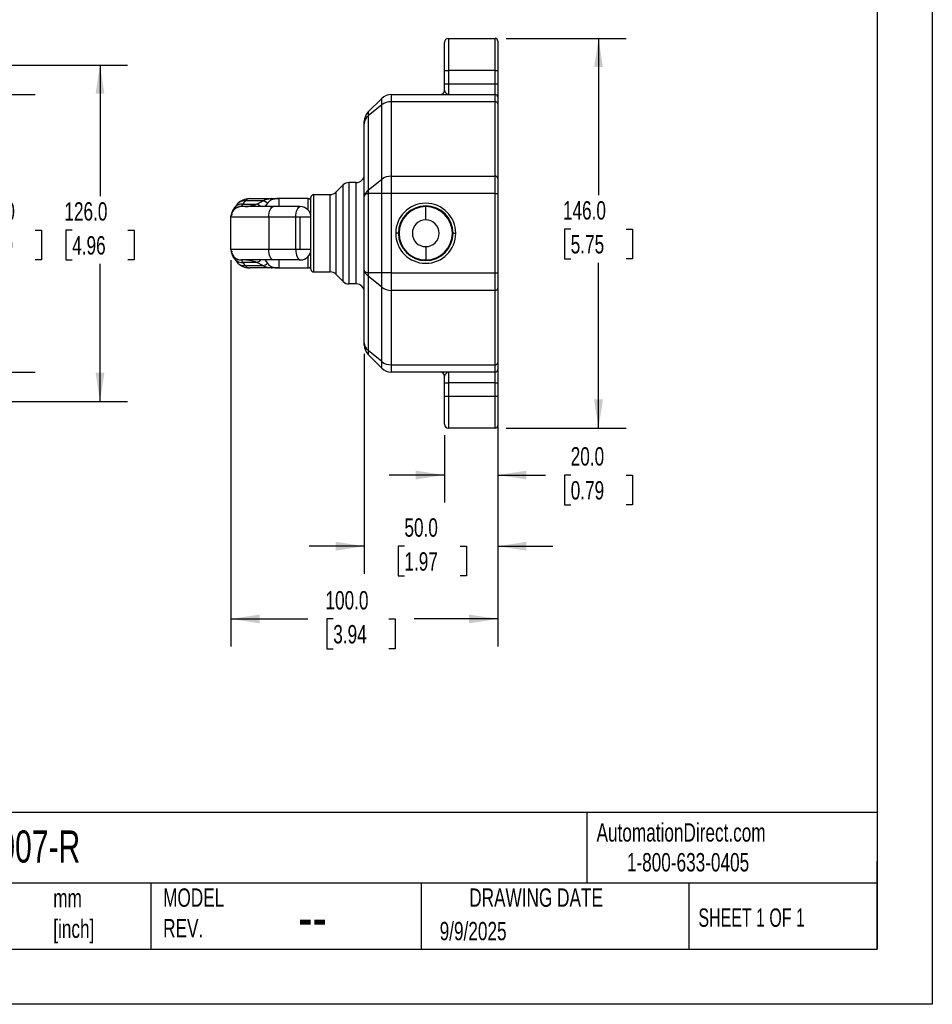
# Model space of a CAD drawing. Header units: millimetres. Extents: x 0 to 908, y 0 to 702.
# Tile 4 of 6: x 566 to 908, y 0 to 369. Entities that reach past the tile are written whole.
import ezdxf

# ---------------------------------------------------------------- set-up
doc = ezdxf.new("R2010")
doc.units = ezdxf.units.MM
doc.header["$LTSCALE"] = 3.25
doc.layers.add('DIMENSIONS', color=140, linetype='Continuous', lineweight=25)
doc.layers.add('TEXT', color=140, linetype='Continuous', lineweight=25)
doc.styles.add('SLDTEXTSTYLE0', font='TXT', dxfattribs={"width": 0.7})
doc.styles.add('SLDTEXTSTYLE1', font='TXT', dxfattribs={"width": 0.65})
doc.dimstyles.new('SLDDIMSTYLE0', dxfattribs={"dimtxt": 7.013525, "dimasz": 10.7315, "dimexe": 0, "dimexo": 0.0625, "dimgap": 1.753381, "dimtad": 0, "dimtih": 1, "dimtoh": 1, "dimdec": 1, "dimrnd": 1e-09, "dimzin": 4, "dimdsep": 46, "dimtxsty": 'SLDTEXTSTYLE0', "dimsah": 1, "dimcen": 0.09, "dimadec": 0, "dimazin": 1, "dimtfac": 1, "dimtdec": 1, "dimtofl": 0, "dimtmove": 0, "dimatfit": 3, "dimfxl": 0, "dimfrac": 2, "dimtolj": 1, "dimtzin": 12, "dimarcsym": 0})
doc.dimstyles.new('SLDDIMSTYLE1', dxfattribs={"dimtxt": 7.013525, "dimasz": 10.7315, "dimexe": 0, "dimexo": 0.0625, "dimgap": 1.753381, "dimtad": 0, "dimtih": 1, "dimtoh": 1, "dimdec": 1, "dimrnd": 1e-09, "dimzin": 4, "dimdsep": 46, "dimtxsty": 'SLDTEXTSTYLE0', "dimsah": 1, "dimcen": 0.09, "dimadec": 0, "dimazin": 1, "dimtfac": 1, "dimtdec": 1, "dimtmove": 0, "dimatfit": 0, "dimfxl": 0, "dimfrac": 2, "dimtolj": 1, "dimtzin": 12, "dimarcsym": 0})

# ---------------------------------------------------------------- blocks, each defined once
blk = doc.blocks.new('_D')
at = {"layer": 'DIMENSIONS'}
for p, q in [((470, 340.88), (571.88, 340.88)), ((561.56, 340.88), (561.56, 302.8)), ((551.14, 290.08), (548.79, 290.08)), ((548.79, 290.08), (548.79, 278.94)), ((571.98, 290.08), (574.34, 290.08)), ((574.34, 290.08), (574.34, 278.94)), ((548.79, 278.94), (551.14, 278.94)), ((561.56, 236.88), (561.56, 277.37)), ((574.34, 278.94), (571.98, 278.94)), ((470, 236.88), (571.88, 236.88))]:
    blk.add_line(p, q, dxfattribs=at)
for points in [[(561.56, 340.88), (559.91, 330.15), (563.21, 330.15)], [(561.56, 236.88), (563.21, 247.61), (559.91, 247.61)]]:
    blk.add_solid(points, dxfattribs=at)
at = {"layer": 'DIMENSIONS', "char_height": 6.879, "attachment_point": 1, "style": 'SLDTEXTSTYLE0'}
for s, insert in [('104.0', (548.23, 300.52)), ('4.09', (551.14, 287.8))]:
    blk.add_mtext(s, dxfattribs=dict(at, insert=insert))
blk = doc.blocks.new('_D_1')
at = {"layer": 'DIMENSIONS'}
for p, q in [((412.79, 351.88), (606.54, 351.88)), ((596.23, 351.88), (596.23, 302.8)), ((585.81, 290.08), (583.45, 290.08)), ((583.45, 290.08), (583.45, 278.94)), ((606.65, 290.08), (609, 290.08)), ((609, 290.08), (609, 278.94)), ((583.45, 278.94), (585.81, 278.94)), ((596.23, 225.88), (596.23, 277.37)), ((609, 278.94), (606.65, 278.94)), ((412.79, 225.88), (606.54, 225.88))]:
    blk.add_line(p, q, dxfattribs=at)
for points in [[(596.23, 351.88), (594.58, 341.15), (597.88, 341.15)], [(596.23, 225.88), (597.88, 236.61), (594.58, 236.61)]]:
    blk.add_solid(points, dxfattribs=at)
at = {"layer": 'DIMENSIONS', "char_height": 6.879, "attachment_point": 1, "style": 'SLDTEXTSTYLE0'}
for s, insert in [('126.0', (582.89, 300.52)), ('4.96', (585.81, 287.8))]:
    blk.add_mtext(s, dxfattribs=dict(at, insert=insert))
blk = doc.blocks.new('_D_16')
at = {"layer": 'DIMENSIONS'}
for p, q in [((748.39, 361.88), (793.32, 361.88)), ((783, 361.88), (783, 303.19)), ((772.58, 290.47), (770.23, 290.47)), ((770.23, 290.47), (770.23, 279.33)), ((793.42, 290.47), (795.78, 290.47)), ((795.78, 290.47), (795.78, 279.33)), ((770.23, 279.33), (772.58, 279.33)), ((783, 215.88), (783, 277.76)), ((795.78, 279.33), (793.42, 279.33)), ((748.39, 215.88), (793.32, 215.88))]:
    blk.add_line(p, q, dxfattribs=at)
for points in [[(783, 361.88), (781.35, 351.15), (784.65, 351.15)], [(783, 215.88), (784.65, 226.61), (781.35, 226.61)]]:
    blk.add_solid(points, dxfattribs=at)
at = {"layer": 'DIMENSIONS', "char_height": 6.879, "attachment_point": 1, "style": 'SLDTEXTSTYLE0'}
for s, insert in [('146.0', (769.67, 300.91)), ('5.75', (772.58, 288.2))]:
    blk.add_mtext(s, dxfattribs=dict(at, insert=insert))
blk = doc.blocks.new('_D_17')
at = {"layer": 'DIMENSIONS'}
for p, q in [((725.26, 213.25), (725.26, 187.98)), ((745.26, 212.75), (745.26, 187.98)), ((725.26, 198.3), (704.62, 198.3)), ((745.26, 198.3), (763.08, 198.3)), ((772.58, 198.3), (770.23, 198.3)), ((770.23, 198.3), (770.23, 187.15)), ((793.42, 198.3), (795.78, 198.3)), ((795.78, 198.3), (795.78, 187.15)), ((770.23, 187.15), (772.58, 187.15)), ((795.78, 187.15), (793.42, 187.15))]:
    blk.add_line(p, q, dxfattribs=at)
for points in [[(725.26, 198.3), (714.53, 199.95), (714.53, 196.65)], [(745.26, 198.3), (755.99, 196.65), (755.99, 199.95)]]:
    blk.add_solid(points, dxfattribs=at)
at = {"layer": 'DIMENSIONS', "char_height": 6.879, "attachment_point": 1, "style": 'SLDTEXTSTYLE0'}
for s, insert in [('20.0', (772.58, 208.74)), ('0.79', (772.58, 196.02))]:
    blk.add_mtext(s, dxfattribs=dict(at, insert=insert))
blk = doc.blocks.new('_D_18')
at = {"layer": 'DIMENSIONS'}
for p, q in [((695.26, 243.72), (695.26, 161.32)), ((745.26, 236.29), (745.26, 161.32)), ((695.26, 171.64), (674.62, 171.64)), ((710.28, 171.64), (707.93, 171.64)), ((707.93, 171.64), (707.93, 160.49)), ((731.12, 171.64), (733.48, 171.64)), ((733.48, 171.64), (733.48, 160.49)), ((745.26, 171.64), (765.9, 171.64)), ((707.93, 160.49), (710.28, 160.49)), ((733.48, 160.49), (731.12, 160.49))]:
    blk.add_line(p, q, dxfattribs=at)
for points in [[(695.26, 171.64), (684.53, 173.29), (684.53, 169.99)], [(745.26, 171.64), (755.99, 169.99), (755.99, 173.29)]]:
    blk.add_solid(points, dxfattribs=at)
at = {"layer": 'DIMENSIONS', "char_height": 6.879, "attachment_point": 1, "style": 'SLDTEXTSTYLE0'}
for s, insert in [('50.0', (710.28, 182.08)), ('1.97', (710.28, 169.36))]:
    blk.add_mtext(s, dxfattribs=dict(at, insert=insert))
blk = doc.blocks.new('_D_19')
at = {"layer": 'DIMENSIONS'}
for p, q in [((645.26, 278.75), (645.26, 134.06)), ((745.26, 269.92), (745.26, 134.06)), ((645.26, 144.38), (674.11, 144.38)), ((683.62, 144.38), (681.26, 144.38)), ((681.26, 144.38), (681.26, 133.23)), ((704.46, 144.38), (706.81, 144.38)), ((706.81, 144.38), (706.81, 133.23)), ((745.26, 144.38), (713.96, 144.38)), ((681.26, 133.23), (683.62, 133.23)), ((706.81, 133.23), (704.46, 133.23))]:
    blk.add_line(p, q, dxfattribs=at)
for points in [[(645.26, 144.38), (655.99, 142.73), (655.99, 146.03)], [(745.26, 144.38), (734.53, 146.03), (734.53, 142.73)]]:
    blk.add_solid(points, dxfattribs=at)
at = {"layer": 'DIMENSIONS', "char_height": 6.879, "attachment_point": 1, "style": 'SLDTEXTSTYLE0'}
for s, insert in [('100.0', (680.7, 154.82)), ('3.94', (683.62, 142.1))]:
    blk.add_mtext(s, dxfattribs=dict(at, insert=insert))

msp = doc.modelspace()

# ---------------------------------------------------------------- linework, layer by layer
at = {"color": 7, "linetype": 'Continuous'}
for p, q in [((908.06, 701.68), (908.06, 0.01)), ((908.06, 0.01), (0.01, 0.01))]:
    msp.add_line(p, q, dxfattribs=at)
for p, q in [((726.76, 361.88), (726.76, 349.88)), ((726.76, 361.88), (744.26, 361.88)), ((744.26, 349.88), (744.26, 361.88)), ((725.26, 349.88), (725.26, 360.38)), ((745.26, 360.88), (745.26, 349.88)), ((725.26, 344.88), (725.26, 349.88)), ((725.26, 349.88), (726.76, 349.88)), ((726.76, 349.88), (726.76, 344.88)), ((744.26, 349.88), (726.76, 349.88)), ((744.26, 344.88), (744.26, 349.88)), ((744.26, 349.88), (745.26, 349.88)), ((745.26, 349.88), (745.26, 344.88)), ((725.26, 344.88), (726.76, 344.88)), ((725.26, 342.38), (725.26, 344.88)), ((726.76, 344.88), (726.76, 340.88)), ((726.76, 344.88), (744.26, 344.88)), ((744.26, 340.88), (744.26, 344.88)), ((744.26, 344.88), (745.26, 344.88)), ((745.26, 344.88), (745.26, 339.88)), ((701.8, 339.42), (696.73, 334.35)), ((701.8, 336.97), (701.8, 339.42)), ((705.33, 340.88), (705.33, 338.17)), ((705.33, 340.88), (744.26, 340.88)), ((744.26, 338.17), (744.26, 340.88)), ((745.26, 339.88), (745.26, 337.35)), ((701.8, 336.97), (696.73, 332.82)), ((701.8, 309.07), (701.8, 336.97)), ((705.33, 338.17), (705.33, 310.27)), ((744.26, 338.17), (705.33, 338.17)), ((744.26, 310.27), (744.26, 338.17)), ((745.26, 337.35), (745.26, 309.45)), ((696.73, 334.35), (696.73, 332.82)), ((696.73, 332.82), (696.73, 304.92)), ((695.26, 329.92), (695.26, 330.81)), ((695.26, 302.64), (695.26, 329.92)), ((705.33, 310.27), (705.33, 303.72)), ((705.33, 310.27), (744.26, 310.27)), ((744.26, 303.72), (744.26, 310.27)), ((684.64, 304.26), (687.38, 307)), ((687.38, 270.76), (687.38, 307)), ((689.5, 307.88), (689.5, 269.88)), ((692.26, 307.88), (689.5, 307.88)), ((692.26, 269.88), (692.26, 307.88)), ((701.8, 309.07), (696.73, 304.92)), ((701.8, 303.72), (701.8, 309.07)), ((745.26, 309.45), (745.26, 303.72)), ((676.26, 303.38), (676.26, 274.38)), ((676.26, 303.38), (682.52, 303.38)), ((682.52, 274.38), (682.52, 303.38)), ((684.64, 304.26), (684.64, 273.5)), ((695.26, 275.12), (695.26, 302.64)), ((696.73, 303.72), (696.73, 274.05)), ((701.8, 303.72), (696.73, 303.72)), ((701.8, 274.05), (701.8, 303.72)), ((705.33, 303.72), (701.8, 303.72)), ((705.33, 303.72), (705.33, 274.05)), ((744.26, 303.72), (705.33, 303.72)), ((744.26, 274.05), (744.26, 303.72)), ((744.26, 303.72), (745.26, 303.72)), ((745.26, 303.72), (745.26, 274.05)), ((647.83, 300.05), (646.21, 297.92)), ((661.2, 298.88), (649.26, 298.88)), ((649.73, 299.79), (654.86, 299.79)), ((657.28, 300.98), (650.65, 300.98)), ((652.43, 301.88), (652.1, 301.81)), ((652.43, 301.88), (660.36, 301.88)), ((658.99, 300.13), (657.99, 298.88)), ((671.26, 298.88), (661.2, 298.88)), ((674.26, 301.88), (663.26, 301.88)), ((663.26, 301.88), (663.26, 298.88)), ((674.26, 297.53), (674.26, 301.88)), ((675.26, 294.88), (675.26, 302.38)), ((718.26, 293.88), (718.26, 298.88)), ((645.26, 294.98), (645.33, 295.7)), ((645.55, 295.6), (645.81, 296.03)), ((645.26, 294.88), (645.26, 294.98)), ((659.47, 294.88), (645.26, 294.88)), ((645.26, 282.88), (645.26, 294.88)), ((669.54, 294.88), (659.47, 294.88)), ((659.47, 294.88), (659.47, 282.88)), ((669.54, 282.88), (669.54, 294.88)), ((671.26, 294.88), (669.54, 294.88)), ((671.26, 282.88), (671.26, 294.88)), ((675.26, 294.88), (671.26, 294.88)), ((675.26, 282.88), (675.26, 294.88)), ((708.01, 288.88), (707.01, 288.88)), ((728.51, 288.88), (729.51, 288.88)), ((645.26, 282.88), (659.47, 282.88)), ((645.26, 282.79), (645.26, 282.88)), ((645.26, 282.79), (645.33, 282.06)), ((645.81, 281.74), (645.55, 282.16)), ((659.47, 282.88), (669.54, 282.88)), ((669.54, 282.88), (671.26, 282.88)), ((671.26, 282.88), (675.26, 282.88)), ((675.26, 275.38), (675.26, 282.88)), ((718.26, 283.88), (718.26, 278.88)), ((646.21, 279.84), (647.83, 277.71)), ((661.2, 278.88), (649.26, 278.88)), ((654.86, 277.98), (649.73, 277.98)), ((650.65, 276.79), (657.28, 276.79)), ((657.99, 278.88), (658.99, 277.63)), ((671.26, 278.88), (661.2, 278.88)), ((663.26, 278.88), (663.26, 275.88)), ((674.26, 275.88), (674.26, 280.24)), ((652.1, 275.95), (652.43, 275.88)), ((660.36, 275.88), (652.43, 275.88)), ((663.26, 275.88), (674.26, 275.88)), ((676.26, 274.38), (682.52, 274.38)), ((684.64, 273.5), (687.38, 270.76)), ((695.26, 247.84), (695.26, 275.12)), ((701.8, 274.05), (696.73, 274.05)), ((701.8, 268.69), (701.8, 274.05)), ((705.33, 274.05), (701.8, 274.05)), ((705.33, 274.05), (705.33, 267.49)), ((705.33, 274.05), (744.26, 274.05)), ((744.26, 267.49), (744.26, 274.05)), ((744.26, 274.05), (745.26, 274.05)), ((745.26, 274.05), (745.26, 268.31)), ((692.26, 269.88), (689.5, 269.88)), ((701.8, 268.69), (696.73, 272.85)), ((696.73, 272.85), (696.73, 244.95)), ((701.8, 240.79), (701.8, 268.69)), ((744.26, 267.49), (705.33, 267.49)), ((705.33, 267.49), (705.33, 239.59)), ((744.26, 239.59), (744.26, 267.49)), ((745.26, 268.31), (745.26, 240.41)), ((695.26, 246.95), (695.26, 247.84)), ((701.8, 240.79), (696.73, 244.95)), ((696.73, 244.95), (696.73, 243.42)), ((701.8, 238.35), (696.73, 243.42)), ((701.8, 238.35), (701.8, 240.79)), ((745.26, 240.41), (745.26, 237.88)), ((705.33, 239.59), (744.26, 239.59)), ((705.33, 239.59), (705.33, 236.88)), ((744.26, 236.88), (705.33, 236.88)), ((726.76, 236.88), (726.76, 232.88)), ((744.26, 236.88), (744.26, 239.59)), ((744.26, 232.88), (744.26, 236.88)), ((745.26, 237.88), (745.26, 232.88)), ((725.26, 232.88), (725.26, 235.38)), ((725.26, 232.88), (726.76, 232.88)), ((725.26, 227.88), (725.26, 232.88)), ((744.26, 232.88), (726.76, 232.88)), ((726.76, 232.88), (726.76, 227.88)), ((744.26, 232.88), (745.26, 232.88)), ((744.26, 227.88), (744.26, 232.88)), ((745.26, 232.88), (745.26, 227.88)), ((725.26, 217.38), (725.26, 227.88)), ((725.26, 227.88), (726.76, 227.88)), ((726.76, 227.88), (726.76, 215.88)), ((726.76, 227.88), (744.26, 227.88)), ((744.26, 215.88), (744.26, 227.88)), ((744.26, 227.88), (745.26, 227.88)), ((745.26, 227.88), (745.26, 216.88)), ((744.26, 215.88), (726.76, 215.88))]:
    msp.add_line(p, q)
at = {"flags": 128}
for points in [[(647.64, 299.84), (647.83, 300.05), (647.83, 300.05)], [(659.47, 294.88), (659.51, 295.66), (659.61, 296.41), (659.77, 297.1), (659.98, 297.71), (660.24, 298.21), (660.54, 298.58), (660.86, 298.8), (661.2, 298.88)], [(669.54, 294.88), (669.57, 295.66), (669.67, 296.41), (669.83, 297.1), (670.04, 297.71), (670.3, 298.21), (670.6, 298.58), (670.92, 298.8), (671.26, 298.88)], [(661.2, 278.88), (660.86, 278.96), (660.54, 279.19), (660.24, 279.56), (659.98, 280.05), (659.77, 280.66), (659.61, 281.35), (659.51, 282.1), (659.47, 282.88)], [(669.54, 282.88), (669.57, 282.1), (669.67, 281.35), (669.83, 280.66), (670.04, 280.05), (670.3, 279.56), (670.6, 279.19), (670.92, 278.96), (671.26, 278.88)], [(647.64, 277.92), (647.83, 277.72), (647.83, 277.71)]]:
    msp.add_lwpolyline(points, dxfattribs=at)
for centre, radius, start, end in [((726.76, 360.38), 1.5, 90, 180), ((744.26, 360.88), 1, 0, 90), ((705.33, 335.88), 5, 90, 135), ((723.76, 342.38), 1.5, 270, 0), ((744.26, 339.88), 1, 0, 90), ((705.26, 332.57), 5.6, 89.2728, 128.2117), ((744.34, 337.25), 0.923, 6.2435, 95.1111), ((700.26, 330.81), 5, 135, 180), ((699.03, 329.83), 3.77, 127.6714, 178.6806), ((692.26, 310.88), 3, 270, 0), ((705.26, 304.67), 5.6, 89.2728, 128.2117), ((744.34, 309.35), 0.923, 6.2435, 95.1111), ((689.5, 304.88), 3, 90, 135), ((676.26, 302.38), 1, 90, 180), ((682.52, 306.38), 3, 270, 315), ((649.26, 294.88), 4, 90, 180), ((649.25, 294.96), 3.99, 89.8765, 169.3499), ((649.4, 296.15), 3.65, 84.8453, 150.9491), ((650.19, 297.61), 3.4, 82.2356, 134.133), ((653.87, 296.1), 3.82, 46.7991, 74.9437), ((656.45, 297.14), 3.93, 49.716, 77.7649), ((660.35, 300.13), 1.76, 61.4149, 89.5866), ((671.26, 294.88), 4, 0, 90), ((674.26, 300.88), 1, 0, 90), ((718.26, 288.88), 11.25, 0, 180), ((718.26, 288.88), 10.25, 0, 180), ((718.26, 288.88), 10, 90, 270), ((718.26, 288.88), 10, 270, 90), ((718.26, 288.88), 5, 90, 270), ((718.26, 288.88), 5, 270, 90), ((718.26, 288.88), 11.25, 180, 0), ((718.26, 288.88), 10.25, 180, 0), ((649.26, 282.88), 4, 180, 270), ((649.25, 282.8), 3.99, 190.6501, 270.1235), ((671.26, 282.88), 4, 270, 0), ((649.4, 281.62), 3.65, 209.0509, 275.1547), ((650.19, 280.15), 3.4, 225.867, 277.7644), ((653.87, 281.67), 3.82, 285.0563, 313.2009), ((656.45, 280.63), 3.93, 282.2351, 310.284), ((674.26, 276.88), 1, 270, 0), ((660.35, 277.64), 1.76, 270.4134, 298.5851), ((676.26, 275.38), 1, 180, 270), ((682.52, 271.38), 3, 45, 90), ((689.5, 272.88), 3, 225, 270), ((692.26, 266.88), 3, 0, 90), ((705.26, 273.09), 5.6, 231.7883, 270.7272), ((744.34, 268.41), 0.923, 264.8889, 353.7565), ((699.03, 247.93), 3.77, 181.3194, 232.3286), ((700.26, 246.95), 5, 180, 225), ((705.26, 245.19), 5.6, 231.7883, 270.7272), ((744.34, 240.51), 0.923, 264.8889, 353.7565), ((705.33, 241.88), 5, 225, 270), ((723.76, 235.38), 1.5, 0, 90), ((744.26, 237.88), 1, 270, 0), ((726.76, 217.38), 1.5, 180, 270), ((744.26, 216.88), 1, 270, 0)]:
    msp.add_arc(centre, radius, start, end)
for points, knots in [([(725.26, 342.38), (725.26, 342.36), (725.26, 342.33), (725.28, 342.27), (725.29, 342.22), (725.32, 342.16), (725.35, 342.09), (725.39, 342.03), (725.43, 341.96), (725.51, 341.83), (725.66, 341.63), (725.88, 341.39), (726.1, 341.17), (726.28, 341.04), (726.45, 340.95), (726.59, 340.89), (726.7, 340.89), (726.76, 340.88)], [0, 0, 0, 0, 0.029665, 0.059812, 0.090442, 0.121552, 0.153143, 0.185215, 0.217769, 0.250809, 0.370248, 0.501693, 0.617871, 0.750519, 0.814886, 0.898055, 1, 1, 1, 1]), ([(696.73, 304.92), (696.48, 304.71), (696.27, 304.52), (695.9, 304.12), (695.74, 303.93), (695.5, 303.55), (695.41, 303.37), (695.29, 303), (695.26, 302.82), (695.26, 302.64)], [0, 0, 0, 0, 0.25, 0.25, 0.5, 0.5, 0.75, 0.75, 1, 1, 1, 1]), ([(696.73, 303.72), (696.68, 303.72), (696.59, 303.72), (696.46, 303.7), (696.34, 303.69), (696.22, 303.66), (696.1, 303.63), (695.99, 303.6), (695.89, 303.55), (695.79, 303.5), (695.7, 303.45), (695.59, 303.36), (695.46, 303.22), (695.35, 303.06), (695.28, 302.85), (695.27, 302.72), (695.26, 302.64)], [0, 0, 0, 0, 0.046646, 0.093905, 0.141831, 0.190476, 0.239888, 0.290116, 0.341204, 0.393194, 0.446127, 0.500042, 0.617173, 0.750001, 0.846068, 1, 1, 1, 1]), ([(696.73, 304.92), (696.71, 304.88), (696.69, 304.81), (696.67, 304.7), (696.65, 304.59), (696.64, 304.47), (696.64, 304.33), (696.64, 304.15), (696.67, 303.93), (696.71, 303.79), (696.73, 303.72)], [0, 0, 0, 0, 0.102727, 0.203177, 0.302239, 0.400866, 0.500057, 0.664926, 0.830107, 1, 1, 1, 1]), ([(652.16, 301.87), (651.32, 301.77), (649.71, 301.58), (648.44, 300.55), (647.83, 300.05)], [0, 0, 0, 0, 0.521947, 1, 1, 1, 1]), ([(649.73, 299.79), (649.7, 299.75), (649.65, 299.67), (649.57, 299.56), (649.51, 299.46), (649.45, 299.37), (649.4, 299.29), (649.36, 299.21), (649.32, 299.15), (649.29, 299.09), (649.28, 299.04), (649.26, 298.99), (649.26, 298.97), (649.26, 298.96)], [0, 0, 0, 0, 0.094442, 0.1880541, 0.2808754, 0.3729462, 0.4643075, 0.5550015, 0.6450713, 0.7345608, 0.8235149, 0.9119791, 1, 1, 1, 1]), ([(650.62, 298.88), (650.68, 298.88), (650.79, 298.88), (650.97, 298.89), (651.16, 298.91), (651.37, 298.93), (651.59, 298.95), (651.82, 298.99), (652.06, 299.03), (652.31, 299.08), (652.66, 299.15), (653.12, 299.25), (653.69, 299.4), (654.2, 299.56), (654.59, 299.68), (654.78, 299.75), (654.86, 299.79)], [0, 0, 0, 0, 0.049816, 0.100976, 0.153514, 0.207457, 0.262833, 0.319666, 0.37798, 0.437795, 0.499132, 0.614187, 0.749144, 0.874568, 0.944131, 1, 1, 1, 1]), ([(652.1, 301.81), (651.87, 301.78), (651.29, 301.71), (650.89, 301.25), (650.65, 300.98)], [0, 0, 0, 0, 0.40256, 1, 1, 1, 1]), ([(654.86, 299.79), (655.28, 299.98), (655.7, 300.18), (656.52, 300.57), (656.92, 300.77), (657.28, 300.98)], [0, 0, 0, 0, 0.5, 0.5, 1, 1, 1, 1]), ([(657.28, 300.98), (657.34, 301.02), (657.45, 301.1), (657.61, 301.21), (657.78, 301.31), (657.95, 301.4), (658.12, 301.48), (658.29, 301.56), (658.46, 301.62), (658.69, 301.69), (658.97, 301.76), (659.32, 301.82), (659.66, 301.86), (660.01, 301.88), (660.25, 301.88), (660.36, 301.88)], [0, 0, 0, 0, 0.066792, 0.132379, 0.196769, 0.259973, 0.322002, 0.382866, 0.442579, 0.501152, 0.612477, 0.717877, 0.817486, 0.911464, 1, 1, 1, 1]), ([(661.19, 301.67), (661.14, 301.66), (661.04, 301.63), (660.89, 301.59), (660.74, 301.55), (660.58, 301.49), (660.43, 301.42), (660.27, 301.34), (660.11, 301.25), (659.92, 301.12), (659.71, 300.95), (659.47, 300.72), (659.23, 300.45), (659.07, 300.24), (658.99, 300.13)], [0, 0, 0, 0, 0.051529, 0.106053, 0.163623, 0.224293, 0.288112, 0.355131, 0.425402, 0.498976, 0.61413, 0.735903, 0.864466, 1, 1, 1, 1]), ([(663.26, 301.88), (663.15, 301.88), (662.95, 301.88), (662.67, 301.87), (662.44, 301.85), (662.11, 301.82), (661.7, 301.76), (661.35, 301.7), (661.19, 301.67)], [0, 0, 0, 0, 0.155145, 0.290188, 0.405146, 0.499999, 0.764063, 1, 1, 1, 1]), ([(646.21, 297.92), (645.98, 297.49), (645.52, 296.59), (645.39, 296), (645.33, 295.7)], [0, 0, 0, 0, 0.490128, 1, 1, 1, 1]), ([(645.33, 282.06), (645.39, 281.76), (645.52, 281.17), (645.98, 280.28), (646.21, 279.84)], [0, 0, 0, 0, 0.509872, 1, 1, 1, 1]), ([(647.83, 277.71), (648.44, 277.22), (649.71, 276.18), (651.32, 275.99), (652.16, 275.89)], [0, 0, 0, 0, 0.478053, 1, 1, 1, 1]), ([(649.26, 278.81), (649.26, 278.8), (649.26, 278.77), (649.28, 278.73), (649.29, 278.68), (649.32, 278.62), (649.36, 278.55), (649.4, 278.47), (649.45, 278.39), (649.51, 278.3), (649.57, 278.2), (649.65, 278.09), (649.7, 278.02), (649.73, 277.98)], [0, 0, 0, 0, 0.088021, 0.176485, 0.265439, 0.354929, 0.444999, 0.535693, 0.627054, 0.719125, 0.811946, 0.905558, 1, 1, 1, 1]), ([(654.86, 277.98), (654.78, 278.01), (654.59, 278.08), (654.2, 278.21), (653.69, 278.36), (653.12, 278.51), (652.59, 278.63), (652.12, 278.73), (651.68, 278.8), (651.29, 278.85), (650.93, 278.88), (650.72, 278.88), (650.62, 278.88)], [0, 0, 0, 0, 0.055904, 0.125412, 0.250461, 0.384925, 0.499579, 0.609204, 0.713922, 0.813859, 0.909163, 1, 1, 1, 1]), ([(650.65, 276.79), (650.89, 276.51), (651.29, 276.05), (651.87, 275.98), (652.1, 275.95)], [0, 0, 0, 0, 0.59744, 1, 1, 1, 1]), ([(657.28, 276.79), (656.92, 276.99), (656.52, 277.19), (655.7, 277.59), (655.28, 277.78), (654.86, 277.98)], [0, 0, 0, 0, 0.5, 0.5, 1, 1, 1, 1]), ([(660.36, 275.88), (660.3, 275.88), (660.17, 275.88), (659.98, 275.89), (659.78, 275.9), (659.59, 275.91), (659.4, 275.93), (659.21, 275.96), (659.01, 276), (658.82, 276.04), (658.57, 276.11), (658.28, 276.21), (657.94, 276.36), (657.6, 276.55), (657.39, 276.71), (657.28, 276.79)], [0, 0, 0, 0, 0.048746, 0.099157, 0.151269, 0.205115, 0.260727, 0.318132, 0.377355, 0.438418, 0.501344, 0.619082, 0.741379, 0.868324, 1, 1, 1, 1]), ([(658.99, 277.63), (659.03, 277.57), (659.11, 277.46), (659.23, 277.31), (659.35, 277.17), (659.47, 277.04), (659.59, 276.92), (659.71, 276.82), (659.83, 276.72), (659.99, 276.59), (660.2, 276.46), (660.45, 276.33), (660.7, 276.23), (660.94, 276.15), (661.11, 276.11), (661.19, 276.1)], [0, 0, 0, 0, 0.068314, 0.13488, 0.199722, 0.262863, 0.324324, 0.384127, 0.442293, 0.498842, 0.61553, 0.723778, 0.823798, 0.915801, 1, 1, 1, 1]), ([(661.19, 276.1), (661.3, 276.07), (661.52, 276.03), (661.86, 275.98), (662.25, 275.93), (662.72, 275.89), (663.06, 275.88), (663.26, 275.88)], [0, 0, 0, 0, 0.154208, 0.320904, 0.500086, 0.70982, 1, 1, 1, 1]), ([(696.73, 274.05), (696.48, 274.05), (696.27, 274.08), (695.9, 274.19), (695.74, 274.28), (695.5, 274.48), (695.41, 274.6), (695.29, 274.86), (695.26, 274.99), (695.26, 275.12)], [0, 0, 0, 0, 0.25, 0.25, 0.5, 0.5, 0.75, 0.75, 1, 1, 1, 1]), ([(696.73, 272.85), (696.68, 272.88), (696.59, 272.96), (696.46, 273.07), (696.34, 273.19), (696.22, 273.3), (696.1, 273.42), (695.99, 273.54), (695.89, 273.66), (695.79, 273.78), (695.7, 273.9), (695.59, 274.07), (695.46, 274.3), (695.35, 274.55), (695.28, 274.83), (695.27, 275.01), (695.26, 275.12)], [0, 0, 0, 0, 0.046646, 0.093905, 0.141831, 0.190476, 0.239888, 0.290116, 0.341204, 0.393194, 0.446127, 0.500042, 0.617173, 0.750001, 0.846068, 1, 1, 1, 1]), ([(696.73, 274.05), (696.71, 274), (696.69, 273.91), (696.67, 273.78), (696.65, 273.66), (696.64, 273.53), (696.64, 273.38), (696.64, 273.21), (696.67, 273.02), (696.71, 272.91), (696.73, 272.85)], [0, 0, 0, 0, 0.102727, 0.203177, 0.302239, 0.400866, 0.500057, 0.664926, 0.830107, 1, 1, 1, 1]), ([(726.76, 236.88), (726.73, 236.88), (726.68, 236.88), (726.61, 236.87), (726.54, 236.85), (726.48, 236.82), (726.42, 236.8), (726.37, 236.77), (726.26, 236.71), (726.1, 236.59), (725.88, 236.37), (725.66, 236.13), (725.5, 235.91), (725.39, 235.74), (725.32, 235.61), (725.27, 235.49), (725.26, 235.42), (725.26, 235.38)], [0, 0, 0, 0, 0.046003, 0.088537, 0.127624, 0.163272, 0.195477, 0.224228, 0.249506, 0.382136, 0.498338, 0.629763, 0.749227, 0.814812, 0.878466, 0.940198, 1, 1, 1, 1])]:
    msp.add_open_spline(points, degree=3, knots=knots)
for points in [[(650.65, 300.98), (650.27, 300.59), (649.95, 300.19), (649.73, 299.79)], [(660.36, 301.88), (661.32, 301.88), (662.29, 301.88), (663.26, 301.88)], [(649.73, 277.98), (649.95, 277.57), (650.27, 277.17), (650.65, 276.79)], [(663.26, 275.88), (662.29, 275.88), (661.32, 275.88), (660.36, 275.88)]]:
    msp.add_open_spline(points, degree=3)
at = {"layer": 'TEXT'}
for p, q in [((887.41, 681.04), (887.41, 20.64)), ((887.41, 71.91), (20.64, 71.91)), ((778.62, 71.91), (778.62, 45.4)), ((887.41, 20.64), (887.41, 53.66)), ((887.41, 45.4), (20.64, 45.4)), ((615.23, 45.4), (615.23, 20.64)), ((716.51, 45.4), (716.51, 20.64)), ((816.88, 45.4), (816.88, 20.64)), ((20.64, 20.64), (887.41, 20.64))]:
    msp.add_line(p, q, dxfattribs=at)

# ---------------------------------------------------------------- texts
at = {"color": 179, "linetype": 'Continuous', "lineweight": 18, "char_height": 6.8792, "attachment_point": 1, "style": 'SLDTEXTSTYLE0'}
for s, insert in [('AutomationDirect.com', (782.26, 67.85)), ('1-800-633-0405', (793.62, 56.67))]:
    msp.add_mtext(s, dxfattribs=dict(at, insert=insert))
at = {"layer": 'TEXT'}
for s, insert, char_height, attachment_point, style in [('UGB-27007-R', (517.43, 65.15), 12.0385, 1, 'SLDTEXTSTYLE0'), ('mm^J[inch]', (578.71, 43.23), 6.879, 1, 'SLDTEXTSTYLE0'), ('MODEL ^JREV.', (619.88, 43.43), 6.8792, 1, 'SLDTEXTSTYLE0'), ('DRAWING DATE', (759.61, 43.43), 6.8792, 2, 'SLDTEXTSTYLE0'), ('SHEET 1 OF 1', (820.43, 35.92), 6.8792, 1, 'SLDTEXTSTYLE1'), ('--', (670.47, 41.34), 17.198, 1, 'SLDTEXTSTYLE0'), ('9/9/2025', (723.49, 30.89), 6.879, 1, 'SLDTEXTSTYLE0')]:
    msp.add_mtext(s, dxfattribs=dict(at, insert=insert, char_height=char_height, attachment_point=attachment_point, style=style))

# ---------------------------------------------------------------- dimensions: what is measured, and where the dimension line sits
at = {"layer": 'DIMENSIONS'}
for base, p1, p2, picture, middle in [((783, 215.88), (744.26, 361.88), (744.26, 215.88), '_D_16', (783, 290.47)), ((596.23, 225.88), (408.67, 351.88), (408.67, 225.88), '_D_1', (596.23, 290.08)), ((561.56, 236.88), (465.87, 340.88), (465.87, 236.88), '_D', (561.56, 290.08))]:
    dim = msp.add_linear_dim(base=base, p1=p1, p2=p2, angle=90, dimstyle='SLDDIMSTYLE0', dxfattribs=at)
    dim.commit()
    dim.dimension.update_dxf_attribs({"geometry": picture, "text_midpoint": middle, "dimtype": 160})
for base, p1, p2, dimstyle, picture, middle in [((745.26, 144.38), (645.26, 282.88), (745.26, 274.05), 'SLDDIMSTYLE0', '_D_19', (694.04, 144.38)), ((745.26, 171.64), (695.26, 247.84), (745.26, 240.41), 'SLDDIMSTYLE1', '_D_18', (720.7, 171.64)), ((745.26, 198.3), (725.26, 217.38), (745.26, 216.88), 'SLDDIMSTYLE1', '_D_17', (783, 198.3))]:
    dim = msp.add_linear_dim(base=base, p1=p1, p2=p2, dimstyle=dimstyle, dxfattribs=at)
    dim.commit()
    dim.dimension.update_dxf_attribs({"geometry": picture, "text_midpoint": middle, "dimtype": 160})

doc.saveas('drawing.dxf')
